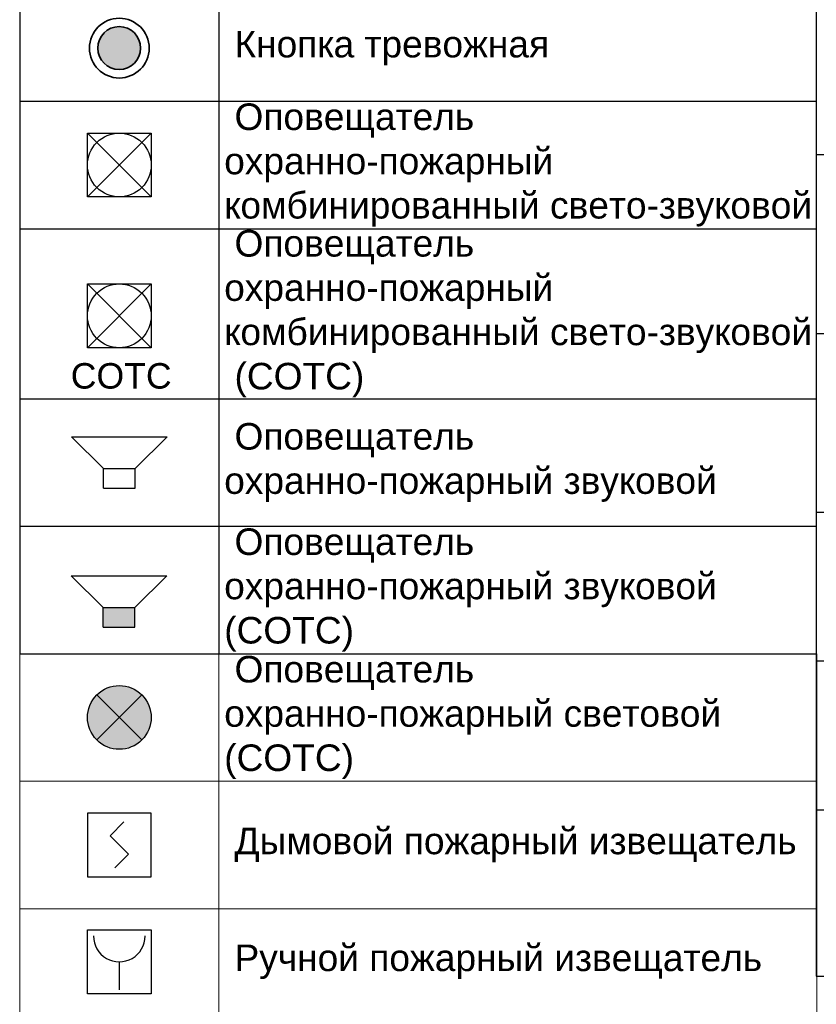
# Model space of a CAD drawing. Header units: millimetres. Extents: x -703898 to 730684, y -92609 to 157468.
# Tile 63 of 256: x -1427 to 6071, y -49425 to -40157. Entities that reach past the tile are written whole.
import ezdxf
from ezdxf import colors
from ezdxf.entities.mleader import LeaderData, LeaderLine
from ezdxf.enums import TextEntityAlignment as Align
from ezdxf.math import Vec2, Vec3

# ---------------------------------------------------------------- set-up
doc = ezdxf.new("R2010")
doc.units = ezdxf.units.MM
doc.set_wipeout_variables(frame=1)
doc.linetypes.add('ACAD_ISO03W100', pattern=[30, 12, -18])
doc.linetypes.add('HIDDENX2', pattern=[19.049999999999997, 12.7, -6.35])
doc.layers.add('00_АР_Подложка', color=7, linetype='Continuous', lineweight=0, true_color=0x9b9292)
for name, color, linetype, lineweight in [('06_АР_Размеры план схема', 235, 'Continuous', 0), ('20_АР_Сантехника', 3, 'Continuous', 0), ('СОТС', 250, 'Continuous', 0)]:
    doc.layers.add(name, color=color, linetype=linetype, lineweight=lineweight)
doc.layers.add('АПС', color=7, linetype='Continuous')
doc.layers.add('ВК', color=7, linetype='Continuous')
doc.styles.add('_ТЕКСТОВЫЙ', font='arial.ttf', dxfattribs={"width": 0.8})
doc.styles.add('AEP', font='arial.ttf')
doc.styles.add('HVAC_AEP', font='arial.ttf')
doc.styles.get("Standard").update_dxf_attribs({"font": 'arial.ttf'})

# ---------------------------------------------------------------- blocks, each defined once
blk = doc.blocks.new('A$C718078F5')
at = {"layer": 'ВК', "color": 162, "linetype": 'HIDDENX2', "lineweight": 50, "ltscale": 15, "true_color": 0x002eb8}
blk.add_lwpolyline([(-686.6370056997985, 0), (0, 0)], dxfattribs=at)
blk = doc.blocks.new('A$C7FEF6D7D')
at = {"layer": 'ВК', "lineweight": 30, "true_color": 0xffffff}
h = blk.add_hatch(color=7, dxfattribs=at)
h.dxf.hatch_style = 1
h.paths.add_polyline_path([(0, 0), (719.1828736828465, 0), (719.1828736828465, 490.0880325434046), (0, 490.0880325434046)])
at = {"layer": 'ВК', "color": 162, "linetype": 'HIDDENX2', "lineweight": 50, "ltscale": 15, "true_color": 0x002eb8}
blk.add_lwpolyline([(0, 0), (719.1828736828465, 0), (719.1828736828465, 490.0880325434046), (0, 490.0880325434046)], close=True, dxfattribs=at)
blk = doc.blocks.new('A$C27AF37FD')
at = {"layer": 'ВК', "color": 6, "lineweight": 30}
blk.add_circle((-60.6973723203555, -44.05484074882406), 75, dxfattribs=at)
blk = doc.blocks.new('A$C562C2BC0')
at = {"layer": 'ВК', "color": 1, "lineweight": 30}
blk.add_circle((-100.6177900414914, 25), 25, dxfattribs=at)
at = {"layer": 'ВК', "color": 5, "lineweight": 30}
blk.add_circle((0, 25), 25, dxfattribs=at)
blk = doc.blocks.new('A$C0CBB4A9A')
at = {"layer": '00_АР_Подложка'}
blk.add_circle((0, 0), 290, dxfattribs=at)
at = {"layer": 'ВК', "color": 30, "linetype": 'ACAD_ISO03W100', "lineweight": 80, "ltscale": 10, "true_color": 0xff8000}
blk.add_circle((0, 0), 290, dxfattribs=at)
blk = doc.blocks.new('A$C071C39A0')
at = {"true_color": 0xff8000}
h = blk.add_hatch(dxfattribs=at)
h.set_pattern_fill('ANSI31', color=30, scale=50)
h.set_pattern_definition([(45, (-15265.88380241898, 49237.48089408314), (-112.2532015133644, 112.2532015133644), [])])
edge = h.paths.add_edge_path()
edge.add_arc((0, 0), 400, 0, 360)
at = {"layer": 'ВК', "color": 30, "linetype": 'ACAD_ISO03W100', "lineweight": 80, "ltscale": 10, "true_color": 0xff8000}
blk.add_circle((0, 0), 400, dxfattribs=at)
blk = doc.blocks.new('A$C31D87A00')
at = {"layer": '00_АР_Подложка', "flags": 128}
for points in [[(0, -159.0598765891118), (0, 159.0598765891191, -0.0885156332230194), (179.06741113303, 190.1451179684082, -0.216395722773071), (230.9545429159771, 156.1307441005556), (442.6602037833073, 177.9499345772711)], [(0, 159.0598765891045), (0, -159.0598765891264, 0.0885156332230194), (179.06741113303, -190.1451179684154, 0.2369419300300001), (230.9545429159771, -156.4209800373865), (442.682825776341, -178.2451722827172)], [(230.9544505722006, 156.1302210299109, 0.1001763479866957), (230.9538973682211, -156.419751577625, -2.834723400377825)], [(280.3031475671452, 121.9462843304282), (280.3031475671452, -122.2344972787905, 0.2349427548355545), (547.9961708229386, -165.7965202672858, 0.797059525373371), (547.9787843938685, 165.4523273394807, 0.2351623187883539), (280.3031475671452, 121.9462843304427, 0.7601192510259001)]]:
    blk.add_lwpolyline(points, format="xyb", dxfattribs=at)
blk.add_lwpolyline([(280.3031475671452, 112.3704682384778), (280.3031475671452, -112.6586811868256, 0.2383643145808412), (545.9199441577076, -157.7574838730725, 0.798234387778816), (545.900691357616, 157.4136888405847, 0.2385883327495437)], format="xyb", close=True, dxfattribs=at)
at = {"layer": '00_АР_Подложка'}
blk.add_circle((132.1948529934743, -0.1441064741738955), 15, dxfattribs=at)
at = {"layer": '20_АР_Сантехника', "flags": 128}
for points in [[(0, -159.0598765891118), (0, 159.0598765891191, -0.0885156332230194), (179.06741113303, 190.1451179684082, -0.216395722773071), (230.9545429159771, 156.1307441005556), (442.6602037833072, 177.9499345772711)], [(0, 159.0598765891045), (0, -159.0598765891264, 0.0885156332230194), (179.06741113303, -190.1451179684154, 0.2369419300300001), (230.9545429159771, -156.4209800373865), (442.6828257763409, -178.2451722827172)], [(230.9544505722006, 156.1302210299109, 0.1001763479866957), (230.9538973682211, -156.419751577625, -2.834723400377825)], [(280.3031475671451, 121.9462843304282), (280.3031475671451, -122.2344972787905, 0.2349427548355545), (547.9961708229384, -165.7965202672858, 0.797059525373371), (547.9787843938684, 165.4523273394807, 0.2351623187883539), (280.3031475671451, 121.9462843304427, 0.7601192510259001)]]:
    blk.add_lwpolyline(points, format="xyb", dxfattribs=at)
blk.add_lwpolyline([(280.3031475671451, 112.3704682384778), (280.3031475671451, -112.6586811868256, 0.2383643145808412), (545.9199441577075, -157.7574838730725, 0.798234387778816), (545.9006913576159, 157.4136888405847, 0.2385883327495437)], format="xyb", close=True, dxfattribs=at)
at = {"layer": '20_АР_Сантехника'}
blk.add_circle((132.1948529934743, -0.1441064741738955), 15, dxfattribs=at)
blk = doc.blocks.new('A$C13E67AF4')
at = {"layer": '00_АР_Подложка', "flags": 128}
for points in [[(239.7358318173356, 159.8538680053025), (0, 0), (239.7358318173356, -160.1461319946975)], [(239.7358318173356, 159.8538680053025), (442.6602037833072, 177.9499345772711)], [(239.7358318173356, -160.1461319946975), (239.7358318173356, 159.8538680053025)], [(239.7358318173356, -160.1461319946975), (442.6828257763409, -178.2451722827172)]]:
    blk.add_lwpolyline(points, dxfattribs=at)
blk.add_lwpolyline([(280.3031475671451, 121.9462843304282), (280.3031475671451, -122.2344972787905, 0.2349427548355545), (547.9961708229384, -165.7965202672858, 0.797059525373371), (547.9787843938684, 165.4523273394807, 0.2351623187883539), (280.3031475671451, 121.9462843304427, 0.7601192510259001)], format="xyb", dxfattribs=at)
blk.add_lwpolyline([(280.3031475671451, 112.3704682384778), (280.3031475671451, -112.6586811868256, 0.2383643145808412), (545.9199441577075, -157.7574838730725, 0.798234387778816), (545.9006913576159, 157.4136888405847, 0.2385883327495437)], format="xyb", close=True, dxfattribs=at)
at = {"layer": '00_АР_Подложка'}
blk.add_circle((132.1948529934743, -0.1441064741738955), 15, dxfattribs=at)
at = {"layer": '20_АР_Сантехника', "flags": 128}
for points in [[(239.7358318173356, 159.8538680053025), (0, 0), (239.7358318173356, -160.1461319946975)], [(239.7358318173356, 159.8538680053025), (442.6602037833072, 177.9499345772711)], [(239.7358318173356, -160.1461319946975), (239.7358318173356, 159.8538680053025)], [(239.7358318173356, -160.1461319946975), (442.6828257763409, -178.2451722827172)]]:
    blk.add_lwpolyline(points, dxfattribs=at)
blk.add_lwpolyline([(280.3031475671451, 121.9462843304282), (280.3031475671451, -122.2344972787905, 0.2349427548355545), (547.9961708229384, -165.7965202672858, 0.797059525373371), (547.9787843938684, 165.4523273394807, 0.2351623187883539), (280.3031475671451, 121.9462843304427, 0.7601192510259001)], format="xyb", dxfattribs=at)
blk.add_lwpolyline([(280.3031475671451, 112.3704682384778), (280.3031475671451, -112.6586811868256, 0.2383643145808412), (545.9199441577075, -157.7574838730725, 0.798234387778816), (545.9006913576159, 157.4136888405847, 0.2385883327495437)], format="xyb", close=True, dxfattribs=at)
at = {"layer": '20_АР_Сантехника'}
blk.add_circle((132.1948529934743, -0.1441064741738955), 15, dxfattribs=at)
blk = doc.blocks.new('A$C62AB405E')
at = {"layer": '00_АР_Подложка', "flags": 128}
for points in [[(-240.3318480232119, 0), (240.3318480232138, 0, -0.414213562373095), (300.3318480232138, -60), (300.3318480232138, -439.9284497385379, -0.414213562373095), (240.3318480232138, -499.9284497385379), (-240.3318480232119, -499.9284497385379, -0.414213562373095), (-300.3318480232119, -439.9284497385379), (-300.3318480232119, -60, -0.414213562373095)], [(-240.3318480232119, -72.91922893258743), (240.3318480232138, -72.91922893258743, -0.4142135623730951), (270.3318480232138, -102.9192289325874), (270.3318480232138, -439.9284497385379, -0.4142135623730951), (240.3318480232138, -469.9284497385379), (-240.3318480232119, -469.9284497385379, -0.4142135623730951), (-270.3318480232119, -439.9284497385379), (-270.3318480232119, -102.9192289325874, -0.4142135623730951)], [(34.65617918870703, -207.1821714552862, -0.9679961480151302), (-57.7208052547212, -207.1821714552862, -0.9679961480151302)]]:
    blk.add_lwpolyline(points, format="xyb", close=True, dxfattribs=at)
blk.add_lwpolyline([(-283.996192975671, 0), (283.9961929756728, 0), (283.9961929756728, -38.23604988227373), (-283.996192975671, -38.23604988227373)], close=True, dxfattribs=at)
at = {"layer": '20_АР_Сантехника', "flags": 128}
for points in [[(-240.3318480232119, 0), (240.3318480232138, 0, -0.414213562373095), (300.3318480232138, -60), (300.3318480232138, -439.9284497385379, -0.414213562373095), (240.3318480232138, -499.9284497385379), (-240.3318480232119, -499.9284497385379, -0.414213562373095), (-300.3318480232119, -439.9284497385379), (-300.3318480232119, -60, -0.414213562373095)], [(-240.3318480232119, -72.91922893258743), (240.3318480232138, -72.91922893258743, -0.4142135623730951), (270.3318480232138, -102.9192289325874), (270.3318480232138, -439.9284497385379, -0.4142135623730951), (240.3318480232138, -469.9284497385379), (-240.3318480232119, -469.9284497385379, -0.4142135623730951), (-270.3318480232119, -439.9284497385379), (-270.3318480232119, -102.9192289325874, -0.4142135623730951)], [(34.65617918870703, -207.1821714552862, -0.9679961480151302), (-57.7208052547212, -207.1821714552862, -0.9679961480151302)]]:
    blk.add_lwpolyline(points, format="xyb", close=True, dxfattribs=at)
blk.add_lwpolyline([(-283.996192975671, 0), (283.9961929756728, 0), (283.9961929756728, -38.23604988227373), (-283.996192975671, -38.23604988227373)], close=True, dxfattribs=at)
blk = doc.blocks.new('*T692')
at = {"color": 0, "linetype": 'ByBlock', "lineweight": -2, "transparency": 16777216}
for p, q in [((0, 0), (7500, 0)), ((0, 0), (0, -13802.72714870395)), ((7500, 0), (7500, -13802.72714870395)), ((0, -469.6666666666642), (7500, -469.6666666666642)), ((1500, -469.6666666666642), (1500, -13802.72714870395)), ((0, -1869.666666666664), (7500, -1869.666666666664)), ((0, -3269.666666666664), (7500, -3269.666666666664)), ((0, -4669.666666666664), (7500, -4669.666666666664)), ((0, -6069.666666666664), (7500, -6069.666666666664)), ((0, -7753.397908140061), (7500, -7753.397908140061)), ((0, -9435.423829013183), (7500, -9435.423829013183)), ((0, -10835.42382901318), (7500, -10835.42382901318)), ((0, -12235.42382901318), (7500, -12235.42382901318)), ((0, -13802.72714870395), (7500, -13802.72714870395))]:
    blk.add_line(p, q, dxfattribs=at)
at = {"color": 0, "lineweight": 15, "transparency": 16777216}
for name, p in [('A$C718078F5', (1093.318502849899, -1169.666666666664)), ('A$C7FEF6D7D', (390.4085631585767, -2814.710682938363)), ('A$C27AF37FD', (810.6973723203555, -3925.61182591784)), ('A$C562C2BC0', (800.3088950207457, -5394.666666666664)), ('A$C0CBB4A9A', (750, -6911.532287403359)), ('A$C071C39A0', (750, -8594.410868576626)), ('A$C31D87A00', (409.9999987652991, -10135.42382901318)), ('A$C13E67AF4', (409.9999987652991, -11535.27283254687)), ('A$C62AB405E', (749.9999999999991, -12769.1112639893))]:
    blk.add_blockref(name, p, dxfattribs=at)
at = {"color": 0, "lineweight": 15, "transparency": 16777216, "style": 'HVAC_AEP'}
for s, insert, char_height, width, attachment_point in [('{\\C256;ВК}', (3750, -234.8333333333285), 300, 7497, 5), ('Труба канализации в земле', (1550, -1169.666666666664), 250, 5900, 4), ('Зона размещения септика', (1550, -2569.666666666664), 250, 5900, 4), ('Выпуск канализации + фановый стояк', (1550, -3969.666666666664), 250, 5900, 4), ('Ввод ( ы) воды + узлы учета расхода^Jводы', (1550, -5369.666666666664), 250, 5900, 4), ('Бак для запаса воды накопительный с погружным насосом(200л) без скважины', (1550, -6911.532287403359), 250, 5900, 4), ('Бак для запаса воды накопительный с погружным насосом(100л) со скважиной', (1550, -8594.410868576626), 250, 5900, 4), ('Унитаз', (1550, -10135.42382901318), 250, 5900, 4), ('Унитаз угловой', (1550, -11535.42382901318), 250, 5900, 4), ('Раковина прямоугольная с зеркалом', (1550, -13019.07548885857), 250, 5900, 4)]:
    blk.add_mtext(s, dxfattribs=dict(at, insert=insert, char_height=char_height, width=width, attachment_point=attachment_point))
blk = doc.blocks.new('A$C47365694')
at = {"lineweight": 25, "true_color": 0xffffff}
h = blk.add_hatch(color=7, dxfattribs=at)
h.dxf.hatch_style = 1
edge = h.paths.add_edge_path()
edge.add_arc((0, 0), 150.0000000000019, 359.9999999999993, 719.9999999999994)
at = {"lineweight": 25}
for p, q in [((-106.0660171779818, -106.0660171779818), (106.0660171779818, 106.0660171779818)), ((106.0660171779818, -106.0660171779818), (-106.0660171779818, 106.0660171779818))]:
    blk.add_line(p, q, dxfattribs=at)
blk.add_ellipse((0, 0), major_axis=(106.0660171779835, 106.0660171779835), ratio=0.9999999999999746, start_param=5.497787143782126, end_param=11.78097245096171, dxfattribs=at)
blk = doc.blocks.new('A$C104B38DF')
at = {"color": 0, "lineweight": 25}
blk.add_wipeout([(-300, 300), (-300, 0), (0, 0), (0, 300)], dxfattribs=at)
at = {"color": 0, "lineweight": 25, "ltscale": 400}
blk.add_lwpolyline([(-300, 0), (0, 0), (0, 300), (-300, 300)], close=True, dxfattribs=at)
at = {"color": 0, "lineweight": 25, "ltscale": 100}
blk.add_lwpolyline([(-128.3625324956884, 258.1873375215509), (-193.2749350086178, 193.2749350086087), (-106.7250649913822, 106.7250649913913), (-171.6374675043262, 41.81266247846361)], dxfattribs=at)
blk = doc.blocks.new('A$C68E07E9D')
at = {"color": 240, "lineweight": 25, "ltscale": 400, "true_color": 0xed1f24}
blk.add_wipeout([(-300, 300), (-300, 0), (0, 0), (0, 300)], dxfattribs=at)
for p, q in [((-300, 300), (0, 300)), ((-300, 0), (-300, 300)), ((0, 300), (0, 0)), ((0, 0), (-300, 0))]:
    blk.add_line(p, q, dxfattribs=at)
at = {"color": 240, "lineweight": 25, "true_color": 0xed1f24}
blk.add_line((-150, 150), (-150, 18.85159889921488), dxfattribs=at)
blk.add_ellipse((-150.0000000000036, 271.5383502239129), major_axis=(-85.94059161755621, 85.94059161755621), ratio=0.9999999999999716, start_param=0.7853981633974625, end_param=3.926990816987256, dxfattribs=at)
blk = doc.blocks.new('A$C3B7A38DB')
at = {"layer": 'АПС', "true_color": 0xffffff}
h = blk.add_hatch(color=7, dxfattribs=at)
h.dxf.hatch_style = 1
h.paths.add_polyline_path([(-0.0584259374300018, 149.9835752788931), (-0.0584259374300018, 299.9835752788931), (-300.05842593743, 299.9835752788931), (-300.05842593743, 149.9835752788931)])
h.paths.add_polyline_path([(-0.0584259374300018, -0.01642472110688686), (-0.0584259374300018, 149.9835752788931), (-300.05842593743, 149.9835752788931), (-300.05842593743, -0.01642472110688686)])
at = {"layer": 'АПС', "lineweight": 35}
blk.add_lwpolyline([(-300, 0), (0, 0), (0, 300), (-300, 300)], close=True, dxfattribs=at)
at = {"layer": 'АПС', "color": 1, "lineweight": 60, "insert": (-226.7621602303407, 198.5900702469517), "char_height": 100, "attachment_point": 1}
blk.add_mtext_dynamic_manual_height_columns('БИ', width=175.0770133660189, gutter_width=500, heights=[0], dxfattribs=at)
blk = doc.blocks.new('A$C22C12B45')
at = {"layer": 'СОТС', "true_color": 0xffffff}
h = blk.add_hatch(color=7, dxfattribs=at)
h.dxf.hatch_style = 1
h.paths.add_polyline_path([(-0.0584259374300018, 149.9835752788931), (-0.0584259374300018, 299.9835752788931), (-300.05842593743, 299.9835752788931), (-300.05842593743, 149.9835752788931)])
h.paths.add_polyline_path([(-0.0584259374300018, -0.01642472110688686), (-0.0584259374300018, 149.9835752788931), (-300.05842593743, 149.9835752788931), (-300.05842593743, -0.01642472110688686)])
at = {"layer": 'СОТС', "lineweight": 35}
blk.add_lwpolyline([(-300, 0), (0, 0), (0, 300), (-300, 300)], close=True, dxfattribs=at)
at = {"layer": 'СОТС', "color": 5, "lineweight": 60, "insert": (-227.7407084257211, 195.1672988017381), "char_height": 100, "attachment_point": 1}
blk.add_mtext_dynamic_manual_height_columns('БИ', width=174.5877403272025, gutter_width=500, heights=[0], dxfattribs=at)
blk = doc.blocks.new('A$C0F414EB7')
at = {"lineweight": 35}
blk.add_line((-347.9416260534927, 33.65745416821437), (22.36352641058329, 245.7894885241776), dxfattribs=at)
at = {"lineweight": 35, "ltscale": 100}
blk.add_lwpolyline([(-347.9985347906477, 33.99890659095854), (23.47324678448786, 33.99890659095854), (23.47324678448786, 246.5530397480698), (-347.9985347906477, 246.5530397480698)], close=True, dxfattribs=at)
blk = doc.blocks.new('*T684')
at = {"color": 0, "linetype": 'ByBlock', "lineweight": 9, "transparency": 16777216}
for p, q in [((0, 0), (7503.000000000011, 0)), ((0, 0), (0, -10200)), ((1874.999999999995, 0), (1874.999999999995, -10200)), ((7503.000000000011, 0), (7503.000000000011, -10200)), ((0, -1200), (7503.000000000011, -1200)), ((0, -2400), (7503.000000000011, -2400)), ((0, -3400), (7503.000000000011, -3400)), ((0, -4600), (7503.000000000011, -4600)), ((0, -5800), (7503.000000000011, -5800)), ((0, -7000), (7503.000000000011, -7000)), ((0, -8200), (7503.000000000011, -8200)), ((0, -9200), (7503.000000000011, -9200)), ((0, -10200), (7503.000000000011, -10200))]:
    blk.add_line(p, q, dxfattribs=at)
at = {"color": 0, "lineweight": 15, "transparency": 16777216, "xscale": 2, "yscale": 2, "zscale": 2}
for name, p in [('A$C47365694', (937.4999999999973, -600)), ('A$C104B38DF', (1237.499999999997, -2100)), ('A$C68E07E9D', (1237.499999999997, -3200)), ('A$C3B7A38DB', (1237.558425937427, -4299.983575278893)), ('A$C22C12B45', (1237.558425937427, -5499.983575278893)), ('A$C0F414EB7', (1237.558425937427, -6699.983575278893))]:
    blk.add_blockref(name, p, dxfattribs=at)
at = {"color": 0, "lineweight": 15, "transparency": 16777216, "char_height": 250, "width": 5528.000000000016, "attachment_point": 4, "style": 'HVAC_AEP'}
for s, insert in [('{\\C256; Оповещатель охранно-пожарный световой  (СОТС)}', (1924.999999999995, -600)), ('{\\C256; Дымовой пожарный извещатель }', (1924.999999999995, -1800)), ('{\\C256; Ручной пожарный извещатель}', (1924.999999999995, -2900)), ('{\\C256; Блок индикации АПС}', (1924.999999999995, -4000)), ('{\\C256; Блок индикации СОТС}', (1924.999999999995, -5200)), ('{\\C256; Выносная клавиатура СОТС}', (1924.999999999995, -6400)), ('{\\C256; Световой указатель пути  эвакуации}', (1924.999999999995, -7600)), ('{\\C256; Наклейка эвакуационный выход}', (1924.999999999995, -8700)), (' Огнетушитель рангом 2А и 55В', (1924.999999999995, -9700))]:
    blk.add_mtext(s, dxfattribs=dict(at, insert=insert))
blk = doc.blocks.new('Шкаф СОТС')
at = {"color": 6, "lineweight": -2, "true_color": 0xe609f6}
for p, q in [((0, 0), (399.75, 0)), ((0, -220), (0, 0)), ((0, 0), (399.75, -220)), ((0, -220), (399.75, 0)), ((399.75, 0), (399.75, -220)), ((399.75, -220), (0, -220))]:
    blk.add_line(p, q, dxfattribs=at)
at = {"insert": (140.0384184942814, -14.39012974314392), "char_height": 26.24999999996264, "attachment_point": 1}
blk.add_mtext_dynamic_manual_height_columns('{\\C7;СОТС}', width=330.6346700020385, gutter_width=12.5, heights=[148.8243901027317], dxfattribs=at)
blk = doc.blocks.new('Шкаф СПС')
at = {"lineweight": -2, "transparency": 33554534}
h = blk.add_hatch(color=253, dxfattribs=at)
h.dxf.hatch_style = 1
h.paths.add_polyline_path([(399.75, 0), (0, 0), (0, -220), (399.75, -220)])
at = {"color": 6, "lineweight": -2, "true_color": 0xe609f6}
for p, q in [((0, 0), (399.75, 0)), ((0, -220), (0, 0)), ((0, 0), (399.75, -220)), ((0, -220), (399.75, 0)), ((399.75, 0), (399.75, -220)), ((399.75, -220), (0, -220))]:
    blk.add_line(p, q, dxfattribs=at)
at = {"insert": (163.1356143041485, -14.39012974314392), "char_height": 26.24999999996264, "attachment_point": 1}
blk.add_mtext_dynamic_manual_height_columns('{\\C7;СПС}', width=330.6346700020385, gutter_width=12.5, heights=[148.8243901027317], dxfattribs=at)
blk = doc.blocks.new('*U951')
at = {"color": 0, "lineweight": 15, "transparency": 16777216, "xscale": 1.8, "yscale": 1.8, "zscale": 1.8}
for name, p in [('Шкаф СОТС', (67.25096447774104, -1352)), ('Шкаф СПС', (918.9625237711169, -1352))]:
    blk.add_blockref(name, p, dxfattribs=at)
blk = doc.blocks.new('A$C405C0DB7')
at = {"color": 114, "lineweight": 35, "true_color": 0x139b48}
blk.add_wipeout([(-300, -100.0000000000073), (-300, -200.00000000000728), (0, -200.00000000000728), (0, -100)], dxfattribs=at)
at = {"lineweight": 5, "true_color": 0x139b48}
h = blk.add_hatch(color=114, dxfattribs=at)
h.dxf.hatch_style = 1
h.paths.add_polyline_path([(0, 0), (-300, 0), (-300, -100.0000000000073), (0, -100.0000000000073)])
h = blk.add_hatch(color=114, dxfattribs=at)
h.dxf.hatch_style = 1
h.paths.add_polyline_path([(0, -200.0000000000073), (-300, -200.0000000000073), (-300, -300.0000000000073), (0, -300.0000000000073)])
at = {"color": 6, "lineweight": 0}
for p, q in [((-300, -100), (0, -100)), ((-300, -200), (0, -200))]:
    blk.add_line(p, q, dxfattribs=at)
at = {"color": 114, "lineweight": 0, "true_color": 0x139b48}
for p, q in [((-300, -100.0000000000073), (0, -100.0000000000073)), ((-300, -200.0000000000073), (0, -200.0000000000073))]:
    blk.add_line(p, q, dxfattribs=at)
at = {"color": 114, "lineweight": 35, "true_color": 0x139b48}
blk.add_lwpolyline([(0, 0), (-300, 0), (-300, -300.0000000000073), (0, -300.0000000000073)], close=True, dxfattribs=at)
blk.add_text('М', height=154.1082952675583).set_placement((-150, -150.0000000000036), align=Align.MIDDLE_CENTER)
blk = doc.blocks.new('A$C17E05CC0')
at = {"color": 6, "lineweight": 5, "true_color": 0xe609f6}
blk.add_wipeout([(-300, -100), (-300, -200), (0, -200), (0, -100)], dxfattribs=at)
at = {"lineweight": 5, "true_color": 0xe609f6}
h = blk.add_hatch(color=6, dxfattribs=at)
h.dxf.hatch_style = 1
h.paths.add_polyline_path([(0, 0), (-300, 0), (-300, -100), (0, -100)])
h = blk.add_hatch(color=6, dxfattribs=at)
h.dxf.hatch_style = 1
h.paths.add_polyline_path([(0, -200), (-300, -200), (-300, -300), (0, -300)])
at = {"color": 6, "lineweight": 5, "true_color": 0xe609f6}
for p, q in [((-300, -100), (0, -100)), ((-300, -200), (0, -200))]:
    blk.add_line(p, q, dxfattribs=at)
at = {"color": 6, "lineweight": 35, "true_color": 0xe609f6}
blk.add_lwpolyline([(0, 0), (-300, 0), (-300, -300), (0, -300)], close=True, dxfattribs=at)
blk = doc.blocks.new('A$C4CAF72EE')
at = {"color": 162, "lineweight": 25, "true_color": 0x1e2ad2}
blk.add_wipeout([(-300, -300), (0, 0), (0, -300)], dxfattribs=at)
at = {"lineweight": 25, "true_color": 0x1e2ad2}
h = blk.add_hatch(color=162, dxfattribs=at)
h.dxf.hatch_style = 1
h.paths.add_polyline_path([(0, 0), (-300, 0), (-300, -300)])
at = {"color": 162, "lineweight": 25, "true_color": 0x1e2ad2}
blk.add_line((-300, -300), (0, 0), dxfattribs=at)
blk.add_lwpolyline([(-300, -300), (0, -300), (0, 0), (-300, 0)], close=True, dxfattribs=at)
blk = doc.blocks.new('A$C2AA539EC')
at = {"lineweight": 25}
h = blk.add_hatch(color=256, dxfattribs=at)
h.dxf.hatch_style = 1
h.paths.add_polyline_path([(-150, -150), (-300, 2.842170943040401e-14), (-300, -300)])
h.paths.add_polyline_path([(-150, -150), (-2.842170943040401e-14, -300), (-2.842170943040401e-14, -2.842170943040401e-14)])
for p, q in [((-300, -300), (0, 0)), ((0, -300), (-300, 0))]:
    blk.add_line(p, q, dxfattribs=at)
blk.add_lwpolyline([(-300, -300), (0, -300), (0, 0), (-300, 0)], close=True, dxfattribs=at)
blk = doc.blocks.new('A$C0E043688')
at = {"lineweight": 25}
h = blk.add_hatch(color=7, dxfattribs=at)
h.dxf.hatch_style = 1
h.paths.add_polyline_path([(0, 300), (-150, 150), (0, 0)])
blk.add_wipeout([(-300, 300), (-300, 0), (0, 0), (-150, 150), (0, 300)], dxfattribs=at)
for p, q in [((-150, 150), (0, 300)), ((0, 0), (-150, 150))]:
    blk.add_line(p, q, dxfattribs=at)
blk.add_lwpolyline([(-300, 0), (0, 0), (0, 300), (-300, 300)], close=True, dxfattribs=at)
blk = doc.blocks.new('A$C2B4464F0')
at = {"lineweight": 0}
h = blk.add_hatch(color=1, dxfattribs=at)
h.dxf.hatch_style = 1
edge = h.paths.add_edge_path()
edge.add_arc((-150, 150), 100.7422237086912, 0, 360)
at = {"color": 1, "lineweight": 35, "ltscale": 100}
blk.add_circle((-149.6178343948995, 149.6178343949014), 140.6369426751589, dxfattribs=at)
at = {"lineweight": 35}
blk.add_circle((-150, 150), 100.7422237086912, dxfattribs=at)
blk = doc.blocks.new('A$C79D049EF')
at = {"color": 0, "lineweight": 25}
blk.add_wipeout([(-300, 300), (-300, 0), (0, 0), (0, 300)], dxfattribs=at)
for p, q in [((-300, 0), (-300, 300)), ((-300, 300), (0, 300)), ((-300, 300), (0, 0)), ((-300, 0), (0, 300)), ((0, 300), (0, 0)), ((0, 0), (-300, 0))]:
    blk.add_line(p, q, dxfattribs=at)
blk.add_ellipse((-150, 150), major_axis=(106.0660171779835, 106.0660171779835), ratio=0.9999999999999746, start_param=5.497787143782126, end_param=11.78097245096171, dxfattribs=at)
blk = doc.blocks.new('A$C52D55B72')
at = {"color": 0, "lineweight": 25}
blk.add_wipeout([(-300, 195.90418135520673), (-150, 45.90418135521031), (-150, -45.90418135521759), (-2.842170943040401e-14, -45.90418135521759), (-2.842170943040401e-14, 45.90418135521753), (149.99999999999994, 195.90418135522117)], dxfattribs=at)
at = {"color": 0, "lineweight": 25, "ltscale": 0.2}
for p, q in [((-150, 45.90418135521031), (-300, 195.9041813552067)), ((-300, 195.9041813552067), (150, 195.9041813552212)), ((0, 45.90418135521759), (150, 195.9041813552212)), ((-150, -45.90418135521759), (-150, 45.90418135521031)), ((-150, 45.90418135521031), (0, 45.90418135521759)), ((0, -45.90418135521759), (0, 45.90418135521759)), ((-150, -45.90418135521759), (0, -45.90418135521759))]:
    blk.add_line(p, q, dxfattribs=at)
blk = doc.blocks.new('*T686')
at = {"color": 0, "linetype": 'ByBlock', "lineweight": -2, "transparency": 16777216}
for p, q in [((0, 0), (7496.999999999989, 0)), ((0, 0), (0, -16600)), ((7496.999999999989, 0), (7496.999999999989, -16600)), ((0, -800), (7496.999999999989, -800)), ((1874.999999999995, -800), (1874.999999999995, -16600)), ((0, -2300), (7496.999999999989, -2300)), ((0, -3800), (7496.999999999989, -3800)), ((0, -5000), (7496.999999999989, -5000)), ((0, -6200), (7496.999999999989, -6200)), ((0, -7700), (7496.999999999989, -7700)), ((0, -8900), (7496.999999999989, -8900)), ((0, -10400), (7496.999999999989, -10400)), ((0, -11400), (7496.999999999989, -11400)), ((0, -12600), (7496.999999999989, -12600)), ((0, -14200), (7496.999999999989, -14200)), ((0, -15400), (7496.999999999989, -15400)), ((0, -16600), (7496.999999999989, -16600))]:
    blk.add_line(p, q, dxfattribs=at)
at = {"color": 0, "lineweight": 15, "transparency": 16777216}
blk.add_blockref('*U951', (0, 0), dxfattribs=at)
at = {"color": 0, "lineweight": 15, "transparency": 16777216, "xscale": 2, "yscale": 2, "zscale": 2}
for name, p in [('A$C405C0DB7', (1237.499999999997, -2749.999999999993)), ('A$C17E05CC0', (1237.499999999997, -4100)), ('A$C4CAF72EE', (1237.499999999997, -5300)), ('A$C2AA539EC', (1237.499999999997, -6650)), ('A$C0E043688', (1237.499999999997, -9950)), ('A$C2B4464F0', (1236.735668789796, -11199.23566878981)), ('A$C79D049EF', (1237.499999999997, -12300)), ('A$C52D55B72', (1087.499999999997, -14950.00000000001))]:
    blk.add_blockref(name, p, dxfattribs=at)
at = {"color": 0, "lineweight": 15, "transparency": 16777216}
for s, insert, char_height, width, attachment_point, style in [('{\\C256;СПС (СОУЭ), СОТС}', (3748.499999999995, -400), 300, 7493.999999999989, 5, 'HVAC_AEP'), ('{\\C256; Зона размещениия шкафов СПС(СОУЭ) и СОТС}', (1924.999999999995, -1550), 250, 5521.999999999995, 4, 'HVAC_AEP'), ('{\\C256; Извещатель охранный точечный магнитоконтактный для металлических дверей}', (1924.999999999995, -3050), 250, 5521.999999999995, 4, 'HVAC_AEP'), ('{\\C256; Извещатель охранный точечный магнитоконтактный}', (1924.999999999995, -4400), 250, 5521.999999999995, 4, 'HVAC_AEP'), ('{\\C256; Извещатель охранный поверхностный звуковой}', (1924.999999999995, -5600), 250, 5521.999999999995, 4, 'HVAC_AEP'), ('{\\C256; Извещатель охранный совмещенный, вибрационный "Шорох-3 (ИО 315-10)"}', (1924.999999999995, -6950), 250, 5521.999999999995, 4, 'HVAC_AEP'), ('{\\C256; Извещатель охранный оптико-электронный объемный}', (1924.999999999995, -8300), 250, 5521.999999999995, 4, 'AEP'), ('{\\C256; Извещатель охранный поверхностный оптико-\\Pэлектронный "типа штора"}', (1924.999999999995, -9650), 250, 5521.999999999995, 4, 'HVAC_AEP'), ('{\\C256; Кнопка тревожная}', (1924.999999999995, -10900), 250, 5521.999999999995, 4, 'HVAC_AEP'), ('{\\C256; Оповещатель охранно-пожарный комбинированный свето-звуковой \\P}', (1924.999999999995, -12000), 250, 5521.999999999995, 4, 'HVAC_AEP'), ('{\\C256; Оповещатель охранно-пожарный комбинированный свето-звуковой  (СОТС)}', (1924.999999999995, -13400), 250, 5521.999999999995, 4, 'HVAC_AEP'), ('{\\C256; Оповещатель охранно-пожарный звуковой }', (1924.999999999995, -14800), 250, 5521.999999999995, 4, 'HVAC_AEP'), ('{\\C256; Оповещатель охранно-пожарный звуковой (СОТС) }', (1924.999999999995, -16000), 250, 5521.999999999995, 4, 'HVAC_AEP')]:
    blk.add_mtext(s, dxfattribs=dict(at, insert=insert, char_height=char_height, width=width, attachment_point=attachment_point, style=style))
blk = doc.blocks.new('Оповещ.комб.СОТС')
blk.add_text('СОТС', height=120).set_placement((-378.4777777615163, -192.4960189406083))
blk.add_wipeout([(-300, 300), (-300, 0), (0, 0), (0, 300)])
at = {"color": 0, "lineweight": 30}
for p, q in [((-300, 0), (-300, 300)), ((-300, 300), (0, 300)), ((-300, 300), (0, 0)), ((-300, 0), (0, 300)), ((0, 300), (0, 0)), ((0, 0), (-300, 0))]:
    blk.add_line(p, q, dxfattribs=at)
blk.add_ellipse((-150, 150), major_axis=(106.0660171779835, 106.0660171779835), ratio=0.9999999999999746, start_param=5.497787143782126, end_param=11.78097245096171, dxfattribs=at)
blk = doc.blocks.new('Оповещ.звук.СОТС')
at = {"color": 0, "lineweight": 25}
blk.add_wipeout([(-300, 195.90418135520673), (-150, 45.90418135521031), (-150, -45.90418135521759), (-2.842170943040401e-14, -45.90418135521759), (-4.490630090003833e-12, 45.90418135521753), (149.99999999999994, 195.90418135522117)], dxfattribs=at)
h = blk.add_hatch(color=0)
h.dxf.hatch_style = 1
h.paths.add_polyline_path([(-150, 45.90418135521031), (-150, -45.90418135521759), (-2.842170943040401e-14, -45.90418135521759), (-4.490630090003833e-12, 45.90418135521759)])
at = {"color": 0, "lineweight": 25, "ltscale": 0.2}
for p, q in [((-150, 45.90418135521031), (-300, 195.9041813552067)), ((-300, 195.9041813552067), (150, 195.9041813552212)), ((0, 45.90418135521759), (150, 195.9041813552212)), ((-150, -45.90418135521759), (-150, 45.90418135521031)), ((-150, 45.90418135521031), (0, 45.90418135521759)), ((0, -45.90418135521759), (0, 45.90418135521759)), ((-150, -45.90418135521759), (0, -45.90418135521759))]:
    blk.add_line(p, q, dxfattribs=at)
blk = doc.blocks.new('_DotSmall')
at = {"color": 0, "linetype": 'ByBlock', "const_width": 0.5}
blk.add_lwpolyline([(-0.0625, 0, 1), (0.0625, 0, 1)], format="xyb", close=True, dxfattribs=at)

msp = doc.modelspace()

# ---------------------------------------------------------------- block references
msp.add_blockref('*T692', (6069.940401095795, -35357.46871913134))

# ---------------------------------------------------------------- next in the draw order: block references
msp.add_blockref('*T684', (-1427.05959890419, -46124.77203882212))

# ---------------------------------------------------------------- next in the draw order: block references
msp.add_blockref('*T686', (-1427.05959890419, -29524.77203882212))

# ---------------------------------------------------------------- next in the draw order: block references
at = {"color": 5, "xscale": 2, "yscale": 2, "zscale": 2}
for name, p in [('Оповещ.комб.СОТС', (-189.5595989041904, -43244.43870548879)), ('Оповещ.звук.СОТС', (-342.5595989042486, -45782.96364277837))]:
    msp.add_blockref(name, p, dxfattribs=at)

# ---------------------------------------------------------------- next in the draw order: leaders
at = {"layer": '06_АР_Размеры план схема'}
ml = msp.add_multileader_mtext('Standard', dxfattribs=at)
ml.set_content('{\\L\\C256;7.4}', color=7, style='_ТЕКСТОВЫЙ')
ml.set_leader_properties(linetype='Continuous', lineweight=0)
ml.set_arrow_properties(name='DOTSMALL')
ml.build(insert=Vec2(0, 0))
ml.multileader.update_dxf_attribs({"has_dogleg": 0, "text_left_attachment_type": 6, "text_right_attachment_type": 6, "dogleg_length": 0, "arrow_head_size": 200})
ctx = ml.context
ctx.base_point, ctx.char_height, ctx.arrow_head_size, ctx.landing_gap_size, ctx.plane_origin, ctx.plane_x_axis, ctx.plane_y_axis = Vec3(92935.56780489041, -46445.34848884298), 150, 200, 50, Vec3(85649.89839521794, -44312.52607254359), Vec3(1, -4.898587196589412e-16), Vec3(4.898587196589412e-16, 1)
ctx.left_attachment, ctx.right_attachment = 6, 6
notes = []
notes.append((ctx, [(0, (0, 0, 0), (0, 0), (1, 0), 1, [])]))
ctx.mtext.insert, ctx.mtext.text_direction, ctx.mtext.rotation, ctx.mtext.width, ctx.mtext.flow_direction = Vec3(92985.56780489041, -46265.34848884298), Vec3(1, -4.898587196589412e-16), 6.283185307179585, 3264.108380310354, 5
ml = msp.add_multileader_mtext('Standard', dxfattribs=at)
ml.set_content('{\\L\\C256;1.7}', color=7, style='_ТЕКСТОВЫЙ')
ml.set_leader_properties(linetype='Continuous', lineweight=0)
ml.set_arrow_properties(name='DOTSMALL')
ml.build(insert=Vec2(0, 0))
ml.multileader.update_dxf_attribs({"has_dogleg": 0, "text_left_attachment_type": 6, "text_right_attachment_type": 6, "dogleg_length": 0, "arrow_head_size": 200})
ctx = ml.context
ctx.base_point, ctx.char_height, ctx.arrow_head_size, ctx.landing_gap_size, ctx.plane_origin, ctx.plane_x_axis, ctx.plane_y_axis = Vec3(95900.93642906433, -45851.38460157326), 150, 200, 50, Vec3(103492.5539969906, -43682.56218527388), Vec3(1, -4.898587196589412e-16), Vec3(4.898587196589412e-16, 1)
ctx.left_attachment, ctx.right_attachment = 6, 6
notes.append((ctx, [(0, (0, 0, 0), (0, 0), (1, 0), 1, [])]))
ctx.mtext.insert, ctx.mtext.text_direction, ctx.mtext.rotation, ctx.mtext.width, ctx.mtext.flow_direction = Vec3(95950.93642906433, -45671.38460157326), Vec3(1, -4.898587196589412e-16), 6.283185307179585, 3264.108380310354, 5
ml = msp.add_multileader_mtext('Standard', dxfattribs=at)
ml.set_content('{\\L\\C256;2.8}', color=7, style='_ТЕКСТОВЫЙ')
ml.set_leader_properties(linetype='Continuous', lineweight=0)
ml.set_arrow_properties(name='DOTSMALL')
ml.build(insert=Vec2(0, 0))
ml.multileader.update_dxf_attribs({"has_dogleg": 0, "text_left_attachment_type": 6, "text_right_attachment_type": 6, "dogleg_length": 0, "arrow_head_size": 200})
ctx = ml.context
ctx.base_point, ctx.char_height, ctx.arrow_head_size, ctx.landing_gap_size, ctx.plane_origin, ctx.plane_x_axis, ctx.plane_y_axis = Vec3(91599.41704563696, -46839.19681001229), 150, 200, 50, Vec3(99191.03461356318, -44670.37439371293), Vec3(1, -4.898587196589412e-16), Vec3(4.898587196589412e-16, 1)
ctx.left_attachment, ctx.right_attachment = 6, 6
notes.append((ctx, [(0, (0, 0, 0), (0, 0), (1, 0), 1, [])]))
ctx.mtext.insert, ctx.mtext.text_direction, ctx.mtext.rotation, ctx.mtext.width, ctx.mtext.flow_direction = Vec3(91649.41704563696, -46659.19681001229), Vec3(1, -4.898587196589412e-16), 6.283185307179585, 358.9184881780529, 5
for ctx, leaders in notes:
    for number, flags, end, landing, length, lines in leaders:
        leader = LeaderData()
        leader.index, (leader.has_last_leader_line, leader.has_dogleg_vector, leader.attachment_direction) = number, flags
        leader.last_leader_point, leader.dogleg_vector, leader.dogleg_length = Vec3(end), Vec3(landing), length
        for number, points, colour, breaks in lines:
            line = LeaderLine()
            line.index, line.vertices, line.color, line.breaks = number, Vec3.list(points), colors.encode_raw_color(colour), breaks
            leader.lines.append(line)
        ctx.leaders.append(leader)

doc.saveas('drawing.dxf')
